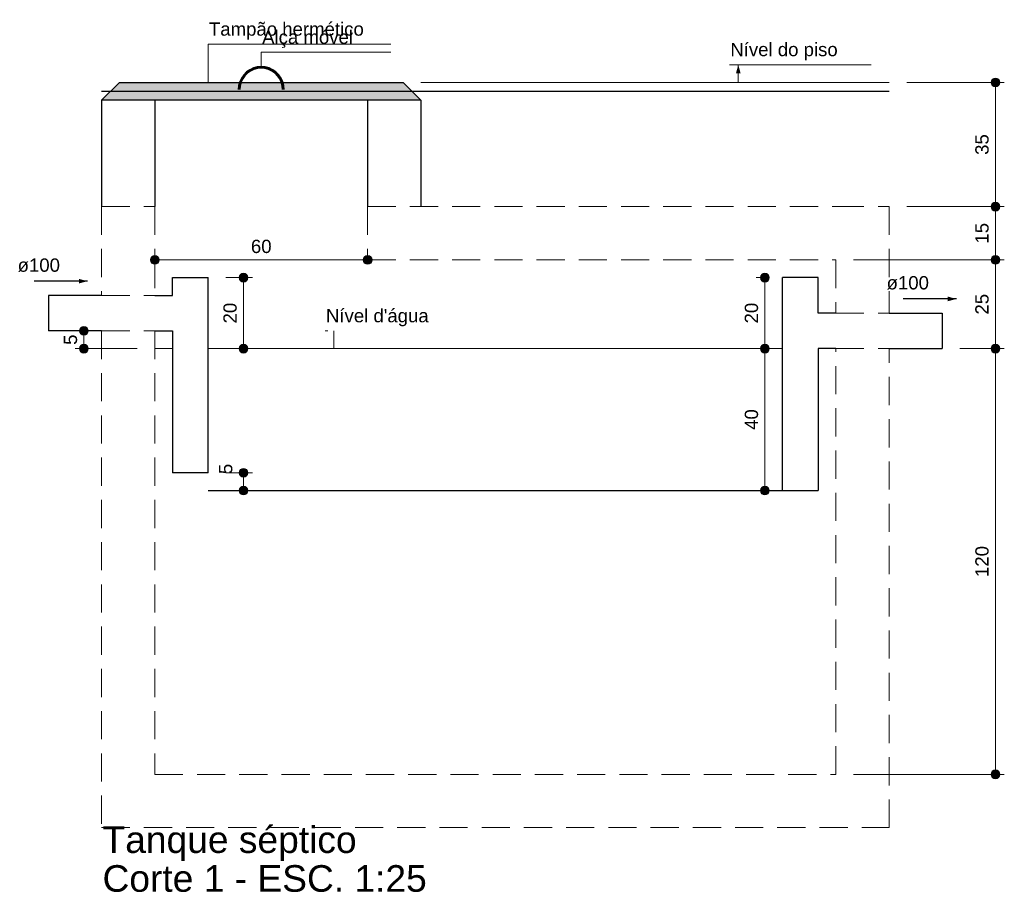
# Model space of a CAD drawing. Header units: millimetres. Extents: x -0.9 to 10.2, y -9 to 0.7.
import ezdxf

# ---------------------------------------------------------------- set-up
doc = ezdxf.new("R2010")
doc.units = ezdxf.units.MM
doc.header["$MEASUREMENT"] = 0
doc.linetypes.add('HIDDEN2', pattern=[0.47625, 0.3175, -0.15875])
for name, color, linetype, lineweight in [('DI-Cotas', 9, 'Continuous', 5), ('DI-Detalhes', 1, 'Continuous', 30), ('DI-Eixos', 7, 'HIDDEN2', 5), ('DI-Níveis', 7, 'Continuous', 5), ('DI-Títulos', 3, 'Continuous', 5)]:
    doc.layers.add(name, color=color, linetype=linetype, lineweight=lineweight)
doc.styles.add('Arial', font='arial.ttf')

msp = doc.modelspace()

# ---------------------------------------------------------------- hatches: boundary and pattern name
at = {"layer": 'DI-Cotas', "linetype": 'Continuous', "lineweight": 5}
msp.add_hatch(color=9, dxfattribs=at).paths.add_polyline_path([(7.18, 0.2), (7.154, 0.103), (7.206, 0.103)])
at = {"layer": 'DI-Detalhes', "linetype": 'Continuous', "lineweight": 30}
for color, points in [(256, [(0.2, 0), (3.4, 0), (3.6, -0.2), (0, -0.2)]), (1, [(-0.16, -2.24), (-0.257, -2.214), (-0.257, -2.266)]), (1, [(9.64, -2.44), (9.543, -2.414), (9.543, -2.466)])]:
    msp.add_hatch(color=color, dxfattribs=at).paths.add_polyline_path(points)

# ---------------------------------------------------------------- linework, layer by layer
at = {"layer": 'DI-Cotas', "color": 9, "linetype": 'Continuous', "lineweight": 5}
for p, q in [((1.2, 0), (1.2, 0.432)), ((1.2, 0.432), (3.26, 0.432)), ((1.8, 0.18), (1.8, 0.34)), ((1.8, 0.34), (3.26, 0.34)), ((7.08, 0.2), (8.68, 0.2)), ((3.6, 0), (8.88, 0)), ((9.08, 0), (10.18, 0)), ((10.08, -1.4), (10.08, 0)), ((9.08, -1.4), (10.18, -1.4)), ((9.08, -1.4), (10.18, -1.4)), ((10.08, -2), (10.08, -1.4)), ((3, -2), (0.6, -2)), ((8.48, -2), (10.18, -2)), ((8.48, -2), (10.18, -2)), ((10.08, -3), (10.08, -2)), ((1.4, -2.2), (1.7, -2.2)), ((1.6, -3), (1.6, -2.2)), ((7.48, -2.2), (7.38, -2.2)), ((7.48, -2.2), (7.38, -2.2)), ((7.48, -3), (7.48, -2.2)), ((7.48, -3), (7.48, -2.2)), ((-0.2, -3), (-0.2, -2.8)), ((2.52, -2.8), (2.55, -2.8)), ((2.62, -2.8), (2.62, -3)), ((0.4, -3), (-0.3, -3)), ((7.48, -3), (7.38, -3)), ((7.48, -3), (7.38, -3)), ((7.48, -3), (7.38, -3)), ((7.48, -4.6), (7.48, -3)), ((9.68, -3), (10.18, -3)), ((9.68, -3), (10.18, -3)), ((10.08, -7.8), (10.08, -3)), ((1.4, -4.4), (1.7, -4.4)), ((1.6, -4.6), (1.6, -4.4)), ((7.48, -4.6), (7.38, -4.6)), ((8.48, -7.8), (10.18, -7.8))]:
    msp.add_line(p, q, dxfattribs=at)
msp.add_lwpolyline([(7.18, 0.2), (7.18, 0)], dxfattribs=at)
at = {"layer": 'DI-Cotas', "color": 9, "linetype": 'Continuous', "lineweight": 5, "const_width": 0.05}
for points in [[(10.105, 0, 1), (10.055, 0, 1)], [(10.105, -1.4, 1), (10.055, -1.4, 1)], [(10.105, -1.4, 1), (10.055, -1.4, 1)], [(0.625, -2, 1), (0.575, -2, 1)], [(3.025, -2, 1), (2.975, -2, 1)], [(10.105, -2, 1), (10.055, -2, 1)], [(10.105, -2, 1), (10.055, -2, 1)], [(1.625, -2.2, 1), (1.575, -2.2, 1)], [(7.505, -2.2, 1), (7.455, -2.2, 1)], [(7.505, -2.2, 1), (7.455, -2.2, 1)], [(-0.175, -2.8, 1), (-0.225, -2.8, 1)], [(-0.175, -3, 1), (-0.225, -3, 1)], [(1.625, -3, 1), (1.575, -3, 1)], [(7.505, -3, 1), (7.455, -3, 1)], [(7.505, -3, 1), (7.455, -3, 1)], [(7.505, -3, 1), (7.455, -3, 1)], [(10.105, -3, 1), (10.055, -3, 1)], [(10.105, -3, 1), (10.055, -3, 1)], [(1.625, -4.4, 1), (1.575, -4.4, 1)], [(1.625, -4.6, 1), (1.575, -4.6, 1)], [(7.505, -4.6, 1), (7.455, -4.6, 1)], [(10.105, -7.8, 1), (10.055, -7.8, 1)]]:
    msp.add_lwpolyline(points, format="xyb", close=True, dxfattribs=at)
at = {"layer": 'DI-Cotas', "color": 9, "linetype": 'Continuous', "lineweight": 5}
for centre in [(10.08, 0), (10.08, -1.4), (10.08, -1.4), (0.6, -2), (3, -2), (10.08, -2), (10.08, -2), (1.6, -2.2), (7.48, -2.2), (7.48, -2.2), (-0.2, -2.8), (-0.2, -3), (1.6, -3), (7.48, -3), (7.48, -3), (7.48, -3), (10.08, -3), (10.08, -3), (1.6, -4.4), (1.6, -4.6), (7.48, -4.6), (10.08, -7.8)]:
    msp.add_circle(centre, 0.05, dxfattribs=at)
at = {"layer": 'DI-Detalhes', "color": 1, "linetype": 'Continuous', "lineweight": 30}
for p, q in [((0, -0.1), (8.88, -0.1)), ((0, -0.2), (0, -1.4)), ((0.6, -0.2), (0.6, -1.4)), ((3, -0.2), (3, -1.4)), ((3.6, -0.2), (3.6, -1.4)), ((0.8, -2.4), (0.8, -2.2)), ((0.8, -2.2), (1.2, -2.2)), ((1.2, -4.4), (1.2, -2.2)), ((7.68, -4.6), (7.68, -2.2)), ((8.08, -2.2), (7.68, -2.2)), ((8.08, -2.6), (8.08, -2.2)), ((0, -2.4), (-0.6, -2.4)), ((-0.6, -2.4), (-0.6, -2.8)), ((0.6, -2.4), (0.8, -2.4)), ((8.28, -2.6), (8.08, -2.6)), ((8.88, -2.6), (9.48, -2.6)), ((9.48, -2.6), (9.48, -3)), ((0, -2.8), (-0.6, -2.8)), ((0.6, -2.8), (0.8, -2.8)), ((0.8, -2.8), (0.8, -4.4)), ((8.28, -3), (8.08, -3)), ((8.08, -3), (8.08, -4.6)), ((8.88, -3), (9.48, -3)), ((1.2, -4.4), (0.8, -4.4)), ((1.2, -4.6), (7.68, -4.6)), ((7.68, -4.6), (8.08, -4.6))]:
    msp.add_line(p, q, dxfattribs=at)
at = {"layer": 'DI-Detalhes'}
for points in [[(2.059, -0.08), (2.055, -0.035), (2.043, 0.009), (2.024, 0.049), (1.998, 0.086), (1.966, 0.118), (1.929, 0.144), (1.889, 0.163), (1.845, 0.175), (1.8, 0.179), (1.755, 0.175), (1.711, 0.163), (1.671, 0.144), (1.634, 0.118), (1.602, 0.086), (1.576, 0.049), (1.557, 0.009), (1.545, -0.035), (1.541, -0.08)], [(2.058, -0.08), (2.054, -0.035), (2.042, 0.008), (2.023, 0.049), (1.998, 0.086), (1.966, 0.118), (1.929, 0.143), (1.888, 0.162), (1.845, 0.174), (1.8, 0.178), (1.755, 0.174), (1.712, 0.162), (1.671, 0.143), (1.634, 0.118), (1.602, 0.086), (1.577, 0.049), (1.558, 0.008), (1.546, -0.035), (1.542, -0.08)], [(2.057, -0.08), (2.053, -0.035), (2.042, 0.008), (2.023, 0.049), (1.997, 0.085), (1.965, 0.117), (1.929, 0.143), (1.888, 0.162), (1.845, 0.173), (1.8, 0.177), (1.755, 0.173), (1.712, 0.162), (1.671, 0.143), (1.635, 0.117), (1.603, 0.085), (1.577, 0.049), (1.558, 0.008), (1.547, -0.035), (1.543, -0.08)], [(2.056, -0.08), (2.052, -0.036), (2.041, 0.008), (2.022, 0.048), (1.996, 0.085), (1.965, 0.116), (1.928, 0.142), (1.888, 0.161), (1.844, 0.172), (1.8, 0.176), (1.756, 0.172), (1.712, 0.161), (1.672, 0.142), (1.635, 0.116), (1.604, 0.085), (1.578, 0.048), (1.559, 0.008), (1.548, -0.036), (1.544, -0.08)], [(2.055, -0.08), (2.051, -0.036), (2.04, 0.007), (2.021, 0.047), (1.995, 0.084), (1.964, 0.115), (1.927, 0.141), (1.887, 0.16), (1.844, 0.171), (1.8, 0.175), (1.756, 0.171), (1.713, 0.16), (1.673, 0.141), (1.636, 0.115), (1.605, 0.084), (1.579, 0.047), (1.56, 0.007), (1.549, -0.036), (1.545, -0.08)], [(2.054, -0.08), (2.05, -0.036), (2.039, 0.007), (2.02, 0.047), (1.995, 0.083), (1.963, 0.115), (1.927, 0.14), (1.887, 0.159), (1.844, 0.17), (1.8, 0.174), (1.756, 0.17), (1.713, 0.159), (1.673, 0.14), (1.637, 0.115), (1.605, 0.083), (1.58, 0.047), (1.561, 0.007), (1.55, -0.036), (1.546, -0.08)], [(2.053, -0.08), (2.049, -0.036), (2.038, 0.007), (2.019, 0.047), (1.994, 0.083), (1.963, 0.114), (1.927, 0.139), (1.887, 0.158), (1.844, 0.169), (1.8, 0.173), (1.756, 0.169), (1.713, 0.158), (1.673, 0.139), (1.637, 0.114), (1.606, 0.083), (1.581, 0.047), (1.562, 0.007), (1.551, -0.036), (1.547, -0.08)], [(2.052, -0.08), (2.048, -0.036), (2.037, 0.006), (2.018, 0.046), (1.993, 0.082), (1.962, 0.113), (1.926, 0.138), (1.886, 0.157), (1.844, 0.168), (1.8, 0.172), (1.756, 0.168), (1.714, 0.157), (1.674, 0.138), (1.638, 0.113), (1.607, 0.082), (1.582, 0.046), (1.563, 0.006), (1.552, -0.036), (1.548, -0.08)], [(2.051, -0.08), (2.047, -0.036), (2.036, 0.006), (2.017, 0.045), (1.992, 0.081), (1.961, 0.112), (1.925, 0.137), (1.886, 0.156), (1.844, 0.167), (1.8, 0.171), (1.756, 0.167), (1.714, 0.156), (1.675, 0.137), (1.639, 0.112), (1.608, 0.081), (1.583, 0.045), (1.564, 0.006), (1.553, -0.036), (1.549, -0.08)], [(2.05, -0.08), (2.046, -0.037), (2.035, 0.006), (2.017, 0.045), (1.992, 0.081), (1.961, 0.112), (1.925, 0.137), (1.886, 0.155), (1.843, 0.166), (1.8, 0.17), (1.757, 0.166), (1.714, 0.155), (1.675, 0.137), (1.639, 0.112), (1.608, 0.081), (1.583, 0.045), (1.565, 0.006), (1.554, -0.037), (1.55, -0.08)], [(2.049, -0.08), (2.045, -0.037), (2.034, 0.005), (2.016, 0.045), (1.991, 0.08), (1.96, 0.111), (1.925, 0.136), (1.885, 0.154), (1.843, 0.165), (1.8, 0.169), (1.757, 0.165), (1.715, 0.154), (1.675, 0.136), (1.64, 0.111), (1.609, 0.08), (1.584, 0.045), (1.566, 0.005), (1.555, -0.037), (1.551, -0.08)], [(2.048, -0.08), (2.044, -0.037), (2.033, 0.005), (2.015, 0.044), (1.99, 0.079), (1.959, 0.11), (1.924, 0.135), (1.885, 0.153), (1.843, 0.164), (1.8, 0.168), (1.757, 0.164), (1.715, 0.153), (1.676, 0.135), (1.641, 0.11), (1.61, 0.079), (1.585, 0.044), (1.567, 0.005), (1.556, -0.037), (1.552, -0.08)], [(2.047, -0.08), (2.043, -0.037), (2.032, 0.004), (2.014, 0.043), (1.989, 0.079), (1.959, 0.109), (1.923, 0.134), (1.884, 0.152), (1.843, 0.163), (1.8, 0.167), (1.757, 0.163), (1.716, 0.152), (1.677, 0.134), (1.641, 0.109), (1.611, 0.079), (1.586, 0.043), (1.568, 0.004), (1.557, -0.037), (1.553, -0.08)], [(2.046, -0.08), (2.042, -0.037), (2.031, 0.004), (2.013, 0.043), (1.988, 0.078), (1.958, 0.108), (1.923, 0.133), (1.884, 0.151), (1.843, 0.162), (1.8, 0.166), (1.757, 0.162), (1.716, 0.151), (1.677, 0.133), (1.642, 0.108), (1.612, 0.078), (1.587, 0.043), (1.569, 0.004), (1.558, -0.037), (1.554, -0.08)], [(2.045, -0.08), (2.041, -0.037), (2.03, 0.004), (2.012, 0.043), (1.988, 0.077), (1.957, 0.108), (1.923, 0.132), (1.884, 0.15), (1.843, 0.161), (1.8, 0.165), (1.757, 0.161), (1.716, 0.15), (1.677, 0.132), (1.643, 0.108), (1.612, 0.077), (1.588, 0.043), (1.57, 0.004), (1.559, -0.037), (1.555, -0.08)], [(2.044, -0.08), (2.04, -0.038), (2.029, 0.003), (2.011, 0.042), (1.987, 0.077), (1.957, 0.107), (1.922, 0.131), (1.883, 0.149), (1.842, 0.16), (1.8, 0.164), (1.758, 0.16), (1.717, 0.149), (1.678, 0.131), (1.643, 0.107), (1.613, 0.077), (1.589, 0.042), (1.571, 0.003), (1.56, -0.038), (1.556, -0.08)], [(2.043, -0.08), (2.039, -0.038), (2.028, 0.003), (2.01, 0.041), (1.986, 0.076), (1.956, 0.106), (1.921, 0.13), (1.883, 0.148), (1.842, 0.159), (1.8, 0.163), (1.758, 0.159), (1.717, 0.148), (1.679, 0.13), (1.644, 0.106), (1.614, 0.076), (1.59, 0.041), (1.572, 0.003), (1.561, -0.038), (1.557, -0.08)], [(2.042, -0.08), (2.038, -0.038), (2.027, 0.003), (2.01, 0.041), (1.985, 0.076), (1.956, 0.105), (1.921, 0.13), (1.883, 0.147), (1.842, 0.158), (1.8, 0.162), (1.758, 0.158), (1.717, 0.147), (1.679, 0.13), (1.644, 0.105), (1.615, 0.076), (1.59, 0.041), (1.573, 0.003), (1.562, -0.038), (1.558, -0.08)], [(2.041, -0.08), (2.037, -0.038), (2.026, 0.002), (2.009, 0.041), (1.985, 0.075), (1.955, 0.105), (1.921, 0.129), (1.882, 0.146), (1.842, 0.157), (1.8, 0.161), (1.758, 0.157), (1.718, 0.146), (1.679, 0.129), (1.645, 0.105), (1.615, 0.075), (1.591, 0.041), (1.574, 0.002), (1.563, -0.038), (1.559, -0.08)], [(2.04, -0.08), (2.036, -0.038), (2.026, 0.002), (2.008, 0.04), (1.984, 0.074), (1.954, 0.104), (1.92, 0.128), (1.882, 0.146), (1.842, 0.156), (1.8, 0.16), (1.758, 0.156), (1.718, 0.146), (1.68, 0.128), (1.646, 0.104), (1.616, 0.074), (1.592, 0.04), (1.574, 0.002), (1.564, -0.038), (1.56, -0.08)], [(0.2, 0), (3.4, 0), (3.6, -0.2), (0, -0.2), (0.2, 0)]]:
    msp.add_lwpolyline(points, dxfattribs=at)
at = {"layer": 'DI-Detalhes', "color": 1, "linetype": 'Continuous', "lineweight": 30}
for points in [[(-0.16, -2.24), (-0.76, -2.24)], [(9.64, -2.44), (9.04, -2.44)]]:
    msp.add_lwpolyline(points, dxfattribs=at)
at = {"layer": 'DI-Eixos', "color": 7, "linetype": 'HIDDEN2', "lineweight": 5}
for p, q in [((0, -1.4), (0, -2.4)), ((0, -1.4), (0.6, -1.4)), ((0.6, -1.4), (0.6, -2)), ((3, -1.4), (8.28, -1.4)), ((3, -1.4), (3, -2)), ((8.28, -1.4), (8.88, -1.4)), ((8.88, -1.4), (8.88, -2.6)), ((0.6, -2), (0.6, -2.4)), ((3, -2), (8.28, -2)), ((8.28, -2), (8.28, -2.6)), ((0, -2.4), (0.6, -2.4)), ((8.28, -2.6), (8.88, -2.6)), ((0, -2.8), (0, -8.4)), ((0, -2.8), (0.6, -2.8)), ((0.6, -2.8), (0.6, -7.8)), ((8.28, -7.8), (8.28, -3)), ((8.28, -3), (8.88, -3)), ((8.88, -8.4), (8.88, -3)), ((0.6, -7.8), (8.28, -7.8)), ((0, -8.4), (8.88, -8.4))]:
    msp.add_line(p, q, dxfattribs=at)
at = {"layer": 'DI-Níveis', "color": 7, "linetype": 'Continuous', "lineweight": 5}
for p, q in [((0.6, -3), (0.8, -3)), ((1.2, -3), (7.68, -3))]:
    msp.add_line(p, q, dxfattribs=at)

# ---------------------------------------------------------------- texts
at = {"layer": 'DI-Cotas', "color": 9, "char_height": 0.15, "rotation": 90.0002, "line_spacing_factor": 0.6, "style": 'Arial'}
for s, insert, width, attachment_point in [('35', (10.005, -0.7), 0.46717, 8), ('15', (10.005, -1.7), 0.46717, 8), ('25', (10.005, -2.5), 0.46717, 8), ('20', (1.525, -2.6), 0.46717, 8), ('20', (7.405, -2.6), 0.46717, 8), ('20', (7.405, -2.6), 0.46717, 8), ('5', (-0.275, -2.9), 0.23358, 8), ('40', (7.405, -3.8), 0.46717, 8), ('5', (1.476, -4.415), 0.23358, 7), ('120', (10.005, -5.4), 0.70075, 8)]:
    msp.add_mtext(s, dxfattribs=dict(at, insert=insert, width=width, attachment_point=attachment_point))
at = {"layer": 'DI-Cotas', "color": 9, "insert": (1.8, -1.925), "char_height": 0.15, "width": 0.46717, "attachment_point": 8, "line_spacing_factor": 0.6, "style": 'Arial'}
msp.add_mtext('60', dxfattribs=at)
at = {"layer": 'DI-Detalhes', "color": 1, "char_height": 0.15, "line_spacing_factor": 0.6, "style": 'Arial'}
for s, insert, width, attachment_point in [('Tampão hermético', (1.21, 0.482), 3.5015, 7), ('Alça móvel', (1.81, 0.39), 2.05406, 7), ('Nível do piso', (7.09, 0.251), 2.42792, 7), ('ø100', (-0.47, -2.138), 0.9573, 9)]:
    msp.add_mtext(s, dxfattribs=dict(at, insert=insert, width=width, attachment_point=attachment_point))
at = {"layer": 'DI-Detalhes', "color": 1, "insert": (9.33, -2.337), "char_height": 0.15, "width": 0.9573, "attachment_point": 9, "rotation": 0.0008, "line_spacing_factor": 0.6, "style": 'Arial'}
msp.add_mtext('ø100', dxfattribs=at)
at = {"layer": 'DI-Níveis', "color": 7, "insert": (2.53, -2.749), "char_height": 0.15, "width": 2.32169, "attachment_point": 7, "line_spacing_factor": 0.6, "style": 'Arial'}
msp.add_mtext("Nível d'água", dxfattribs=at)
at = {"layer": 'DI-Títulos', "color": 3, "char_height": 0.3, "attachment_point": 7, "line_spacing_factor": 0.6, "style": 'Arial'}
for s, insert, width in [('Tanque séptico', (0.01, -8.776), 5.74383), ('Corte 1 - ESC. 1:25', (0.01, -9.127), 7.3299)]:
    msp.add_mtext(s, dxfattribs=dict(at, insert=insert, width=width))

doc.saveas('drawing.dxf')
